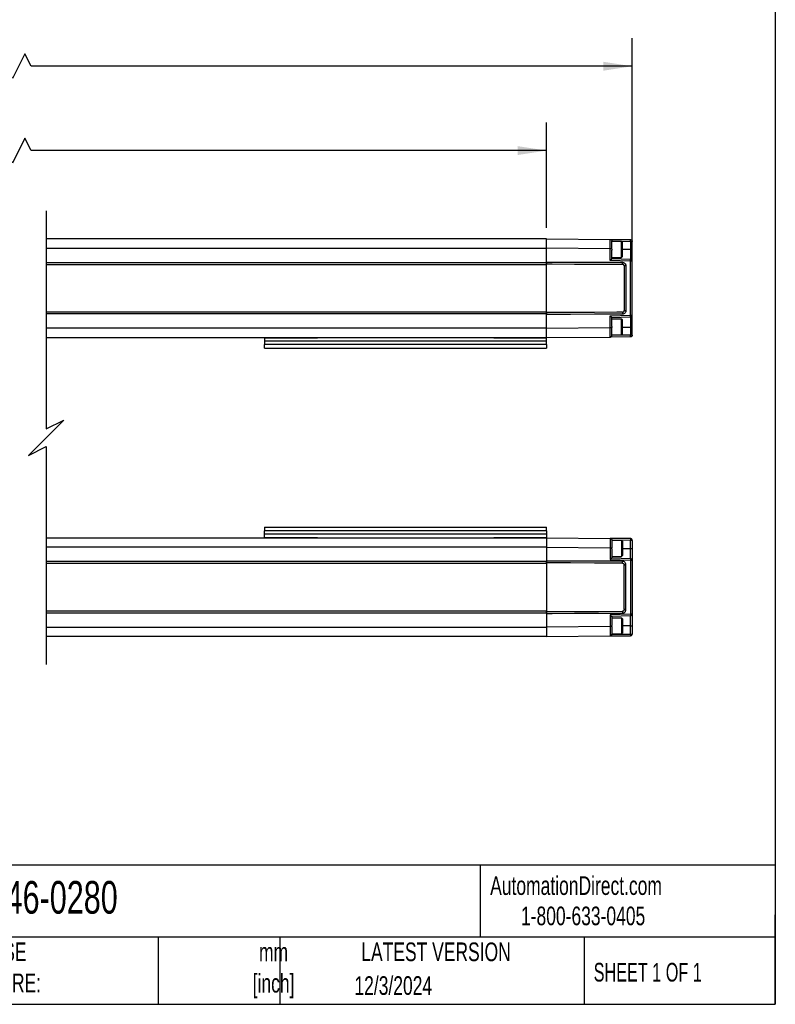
# Model space of a CAD drawing. Header units: millimetres. Extents: x 16 to 683, y 16 to 524.
# Tile 13 of 18: x 468 to 683, y 16 to 295. Entities that reach past the tile are written whole.
import ezdxf

# ---------------------------------------------------------------- set-up
doc = ezdxf.new("R2010")
doc.units = ezdxf.units.MM
doc.header["$LTSCALE"] = 2.5
doc.layers.add('DIMENSIONS', color=140, linetype='Continuous', lineweight=25)
doc.layers.add('TEXT', color=140, linetype='Continuous', lineweight=25)
doc.styles.add('SLDTEXTSTYLE0', font='TXT', dxfattribs={"width": 0.7})
doc.styles.add('SLDTEXTSTYLE1', font='TXT', dxfattribs={"width": 0.65})
doc.dimstyles.new('SLDDIMSTYLE0', dxfattribs={"dimtxt": 5.39502, "dimasz": 8.255, "dimexe": 0, "dimexo": 0.0625, "dimgap": 1.348755, "dimtad": 0, "dimtih": 1, "dimtoh": 1, "dimrnd": 1e-09, "dimzin": 4, "dimdsep": 46, "dimtxsty": 'SLDTEXTSTYLE0', "dimsah": 1, "dimcen": 0.09, "dimadec": 0, "dimazin": 1, "dimtfac": 1, "dimtofl": 0, "dimtmove": 0, "dimatfit": 3, "dimfxl": 0, "dimfrac": 2, "dimtolj": 1, "dimtzin": 12, "dimarcsym": 0})
doc.dimstyles.new('SLDDIMSTYLE1', dxfattribs={"dimtxt": 5.39502, "dimasz": 8.255, "dimexe": 0, "dimexo": 0.0625, "dimgap": 1.348755, "dimtad": 0, "dimtih": 1, "dimtoh": 1, "dimrnd": 1e-09, "dimzin": 12, "dimdsep": 46, "dimtxsty": 'SLDTEXTSTYLE0', "dimsah": 1, "dimcen": 0.09, "dimadec": 0, "dimazin": 3, "dimtfac": 1, "dimtofl": 0, "dimtmove": 0, "dimatfit": 3, "dimfxl": 0, "dimfrac": 2, "dimtolj": 1, "dimtzin": 12, "dimarcsym": 0})

# ---------------------------------------------------------------- blocks, each defined once
blk = doc.blocks.new('_D')
at = {"layer": 'DIMENSIONS'}
for p, q in [((329.58, 236.17), (329.58, 265.98)), ((617.75, 236.17), (617.75, 265.98)), ((469.75, 261.57), (466.22, 254.52)), ((471.51, 258.05), (469.75, 261.57)), ((329.58, 258.05), (372.13, 258.05)), ((379.44, 258.05), (377.63, 258.05)), ((377.63, 258.05), (377.63, 249.47)), ((399.96, 258.05), (401.77, 258.05)), ((401.77, 258.05), (401.77, 249.47)), ((464.46, 258.05), (407.27, 258.05)), ((466.22, 254.52), (464.46, 258.05)), ((617.75, 258.05), (471.51, 258.05)), ((377.63, 249.47), (379.44, 249.47)), ((401.77, 249.47), (399.96, 249.47))]:
    blk.add_line(p, q, dxfattribs=at)
for points in [[(329.58, 258.05), (337.84, 256.78), (337.84, 259.32)], [(617.75, 258.05), (609.5, 259.32), (609.5, 256.78)]]:
    blk.add_solid(points, dxfattribs=at)
at = {"layer": 'DIMENSIONS', "char_height": 5.292, "attachment_point": 1, "style": 'SLDTEXTSTYLE0'}
for s, insert in [('280.0', (379.44, 266.07)), ('11.02', (379.44, 256.29))]:
    blk.add_mtext(s, dxfattribs=dict(at, insert=insert))
blk = doc.blocks.new('_D_1')
at = {"layer": 'DIMENSIONS'}
for p, q in [((305.28, 229.78), (305.28, 289.91)), ((642.05, 229.78), (642.05, 289.91)), ((469.73, 285.5), (466.2, 278.45)), ((471.49, 281.97), (469.73, 285.5)), ((305.28, 281.97), (371.64, 281.97)), ((378.95, 281.97), (377.14, 281.97)), ((377.14, 281.97), (377.14, 273.4)), ((399.47, 281.97), (401.28, 281.97)), ((401.28, 281.97), (401.28, 273.4)), ((464.44, 281.97), (406.78, 281.97)), ((466.2, 278.45), (464.44, 281.97)), ((642.05, 281.97), (471.49, 281.97)), ((377.14, 273.4), (378.95, 273.4)), ((401.28, 273.4), (399.47, 273.4))]:
    blk.add_line(p, q, dxfattribs=at)
for points in [[(305.28, 281.97), (313.54, 280.7), (313.54, 283.24)], [(642.05, 281.97), (633.8, 283.24), (633.8, 280.7)]]:
    blk.add_solid(points, dxfattribs=at)
at = {"layer": 'DIMENSIONS', "char_height": 5.292, "attachment_point": 1, "style": 'SLDTEXTSTYLE0'}
for s, insert in [('328.6', (378.95, 290)), ('12.94', (378.95, 280.22))]:
    blk.add_mtext(s, dxfattribs=dict(at, insert=insert))

msp = doc.modelspace()

# ---------------------------------------------------------------- linework, layer by layer
for p, q in [((617.753, 232.994), (475.775, 232.994)), ((617.753, 230.334), (617.753, 232.994)), ((617.753, 232.994), (635.758, 232.837)), ((617.753, 230.334), (617.753, 232.994)), ((635.758, 232.837), (641.558, 232.786)), ((636.253, 232.098), (636.253, 232.337)), ((639.029, 232.244), (636.253, 232.244)), ((636.254, 232.335), (641.571, 232.286)), ((639.254, 232.019), (639.029, 232.244)), ((639.029, 227.744), (639.029, 232.244)), ((639.254, 227.969), (639.254, 232.019)), ((641.571, 232.286), (641.571, 229.994)), ((641.571, 232.286), (642.054, 232.286)), ((642.054, 229.994), (642.054, 232.286)), ((475.775, 230.334), (617.753, 230.334)), ((617.753, 226.424), (617.753, 230.334)), ((635.754, 230.172), (617.753, 230.334)), ((635.754, 226.851), (635.754, 230.172)), ((636.253, 230.119), (636.253, 229.844)), ((636.253, 227.294), (636.253, 229.844)), ((641.571, 229.994), (639.254, 229.994)), ((641.571, 229.994), (641.571, 227.108)), ((641.571, 229.994), (642.054, 229.994)), ((642.054, 226.609), (642.054, 229.994)), ((475.775, 226.273), (617.753, 226.273)), ((617.753, 226.273), (617.753, 226.424)), ((617.753, 225.894), (617.753, 226.424)), ((617.753, 226.273), (617.753, 225.744)), ((641.553, 226.647), (635.754, 226.851)), ((641.571, 227.108), (636.252, 227.294)), ((636.252, 227.294), (636.253, 227.294)), ((636.253, 227.744), (639.029, 227.744)), ((639.029, 227.744), (639.254, 227.969)), ((639.255, 225.819), (639.257, 226.348)), ((641.553, 211.341), (641.553, 226.647)), ((642.054, 211.38), (642.054, 226.609)), ((475.775, 225.744), (617.753, 225.744)), ((617.753, 212.244), (617.753, 225.744)), ((640.254, 225.344), (639.754, 225.319)), ((639.754, 225.319), (639.754, 212.669)), ((640.254, 225.344), (640.254, 212.644)), ((639.754, 212.669), (640.254, 212.644)), ((617.753, 212.244), (475.775, 212.244)), ((617.753, 211.715), (475.775, 211.715)), ((617.753, 212.244), (617.753, 211.715)), ((617.753, 211.564), (617.753, 212.094)), ((617.753, 211.564), (617.753, 211.715)), ((617.753, 207.654), (617.753, 211.564)), ((635.754, 211.138), (641.553, 211.341)), ((635.754, 207.816), (635.754, 211.138)), ((636.252, 210.694), (641.571, 210.88)), ((636.253, 210.694), (636.252, 210.694)), ((636.253, 208.145), (636.253, 210.694)), ((639.029, 210.244), (636.253, 210.244)), ((639.254, 210.019), (639.029, 210.244)), ((639.029, 205.744), (639.029, 210.244)), ((639.254, 205.969), (639.254, 210.019)), ((639.255, 212.169), (639.257, 211.64)), ((641.571, 210.88), (641.571, 207.994)), ((642.054, 207.994), (642.054, 211.38)), ((617.753, 207.654), (475.775, 207.654)), ((617.753, 207.654), (635.754, 207.816)), ((617.753, 204.994), (617.753, 207.654)), ((617.753, 204.994), (617.753, 207.654)), ((636.253, 208.145), (636.253, 207.869)), ((639.254, 207.994), (641.571, 207.994)), ((641.571, 207.994), (642.054, 207.994)), ((641.571, 207.994), (641.571, 205.702)), ((642.054, 205.702), (642.054, 207.994)), ((475.775, 204.994), (617.753, 204.994)), ((537.754, 204.894), (537.754, 203.994)), ((537.754, 204.894), (552.754, 204.894)), ((617.753, 203.994), (537.754, 203.994)), ((537.754, 203.994), (537.754, 202.994)), ((552.754, 204.994), (552.754, 204.894)), ((602.754, 204.894), (602.754, 204.994)), ((602.754, 204.894), (617.753, 204.894)), ((617.753, 204.994), (635.758, 205.151)), ((617.753, 203.994), (617.753, 204.894)), ((617.753, 202.994), (617.753, 203.994)), ((641.558, 205.202), (635.758, 205.151)), ((636.253, 205.89), (636.253, 205.945)), ((636.253, 205.651), (636.253, 205.89)), ((636.253, 205.744), (639.029, 205.744)), ((641.571, 205.702), (636.254, 205.653)), ((639.029, 205.744), (639.254, 205.969)), ((642.054, 205.702), (641.571, 205.702)), ((617.753, 202.994), (537.754, 202.994)), ((537.754, 201.994), (537.754, 202.994)), ((537.754, 201.994), (617.753, 201.994)), ((617.753, 202.994), (617.753, 201.994)), ((537.754, 151.194), (537.754, 150.194)), ((537.754, 151.194), (617.753, 151.194)), ((617.753, 150.194), (617.753, 151.194)), ((475.775, 148.194), (617.753, 148.194)), ((617.753, 150.194), (537.754, 150.194)), ((537.754, 149.194), (537.754, 150.194)), ((617.753, 149.194), (537.754, 149.194)), ((537.754, 148.294), (537.754, 149.194)), ((537.754, 148.294), (552.754, 148.294)), ((552.754, 148.194), (552.754, 148.294)), ((602.754, 148.294), (617.753, 148.294)), ((602.754, 148.294), (602.754, 148.194)), ((617.753, 150.194), (617.753, 149.194)), ((617.753, 149.194), (617.753, 148.294)), ((617.753, 148.194), (617.753, 145.534)), ((617.753, 148.194), (635.758, 148.037)), ((617.753, 148.194), (617.753, 145.534)), ((641.558, 147.986), (635.758, 148.037)), ((617.753, 145.534), (475.775, 145.534)), ((617.753, 145.534), (617.753, 141.624)), ((617.753, 145.534), (635.754, 145.372)), ((635.754, 145.372), (635.754, 142.051)), ((636.253, 147.537), (636.253, 147.298)), ((639.029, 147.444), (636.253, 147.444)), ((636.253, 147.298), (636.253, 147.243)), ((636.253, 145.044), (636.253, 145.319)), ((641.571, 147.486), (636.254, 147.535)), ((639.254, 147.219), (639.029, 147.444)), ((639.029, 147.444), (639.029, 142.944)), ((639.254, 147.219), (639.254, 143.169)), ((641.571, 145.194), (641.571, 147.486)), ((642.054, 147.486), (641.571, 147.486)), ((642.054, 147.486), (642.054, 145.194)), ((636.252, 142.494), (641.571, 142.308)), ((636.253, 142.494), (636.252, 142.494)), ((636.253, 145.044), (636.253, 142.494)), ((636.253, 142.944), (639.029, 142.944)), ((639.029, 142.944), (639.254, 143.169)), ((639.254, 145.194), (641.571, 145.194)), ((641.571, 142.308), (641.571, 145.194)), ((641.571, 145.194), (642.054, 145.194)), ((642.054, 145.194), (642.054, 141.809)), ((617.753, 141.473), (475.775, 141.473)), ((617.753, 140.944), (475.775, 140.944)), ((617.753, 141.624), (617.753, 141.473)), ((617.753, 141.624), (617.753, 141.094)), ((617.753, 140.944), (617.753, 141.473)), ((617.753, 140.944), (617.753, 127.444)), ((635.754, 142.051), (641.553, 141.847)), ((639.255, 141.019), (639.257, 141.548)), ((639.754, 140.519), (640.254, 140.544)), ((639.754, 127.869), (639.754, 140.519)), ((640.254, 127.844), (640.254, 140.544)), ((641.553, 141.847), (641.553, 126.541)), ((642.054, 141.809), (642.054, 126.58)), ((475.775, 127.444), (617.753, 127.444)), ((475.775, 126.915), (617.753, 126.915)), ((617.753, 126.915), (617.753, 127.444)), ((617.753, 127.294), (617.753, 126.764)), ((617.753, 126.915), (617.753, 126.764)), ((617.753, 126.764), (617.753, 122.854)), ((641.553, 126.541), (635.754, 126.338)), ((635.754, 126.338), (635.754, 123.016)), ((641.571, 126.08), (636.252, 125.894)), ((636.252, 125.894), (636.253, 125.894)), ((636.253, 125.894), (636.253, 123.344)), ((639.255, 127.369), (639.257, 126.84)), ((640.254, 127.844), (639.754, 127.869)), ((641.571, 123.194), (641.571, 126.08)), ((642.054, 126.58), (642.054, 123.194)), ((635.754, 123.016), (617.753, 122.854)), ((639.029, 125.444), (636.253, 125.444)), ((636.253, 123.069), (636.253, 123.344)), ((639.254, 125.219), (639.029, 125.444)), ((639.029, 125.444), (639.029, 120.944)), ((639.254, 125.219), (639.254, 121.169)), ((641.571, 123.194), (639.254, 123.194)), ((641.571, 123.194), (642.054, 123.194)), ((641.571, 120.902), (641.571, 123.194)), ((642.054, 123.194), (642.054, 120.902)), ((475.775, 122.854), (617.753, 122.854)), ((617.753, 120.194), (475.775, 120.194)), ((617.753, 122.854), (617.753, 120.194)), ((617.753, 122.854), (617.753, 120.194)), ((617.753, 120.194), (635.758, 120.351)), ((635.758, 120.351), (641.558, 120.402)), ((636.253, 121.09), (636.253, 120.851)), ((636.253, 120.944), (639.029, 120.944)), ((636.254, 120.853), (641.571, 120.902)), ((639.029, 120.944), (639.254, 121.169)), ((641.564, 120.44), (641.558, 120.402)), ((641.571, 120.902), (642.054, 120.902))]:
    msp.add_line(p, q)
at = {"flags": 128}
for points in [[(617.753, 226.424), (619.338, 226.418), (625.677, 226.396), (632.467, 226.372), (639.257, 226.348)], [(617.753, 225.894), (619.338, 225.889), (625.677, 225.866), (632.466, 225.843), (639.255, 225.819)], [(639.255, 212.169), (637.671, 212.164), (631.332, 212.142), (624.543, 212.118), (617.753, 212.094)], [(639.257, 211.64), (637.672, 211.634), (631.333, 211.612), (624.543, 211.588), (617.753, 211.564)], [(639.257, 141.548), (637.672, 141.554), (631.333, 141.576), (624.543, 141.6), (617.753, 141.624)], [(639.255, 141.019), (637.671, 141.025), (631.332, 141.047), (624.543, 141.07), (617.753, 141.094)], [(617.753, 127.294), (619.338, 127.3), (625.677, 127.322), (632.466, 127.345), (639.255, 127.369)], [(617.753, 126.764), (619.338, 126.77), (625.677, 126.792), (632.467, 126.816), (639.257, 126.84)]]:
    msp.add_lwpolyline(points, dxfattribs=at)
for points, knots in [([(635.754, 230.172), (635.754, 230.509), (635.755, 231.143), (635.756, 231.96), (635.757, 232.512), (635.758, 232.766), (635.758, 232.837)], [0, 0, 0, 0, 0.3788419, 0.7135795, 0.9200664, 1, 1, 1, 1]), ([(635.758, 232.837), (635.823, 232.829), (635.953, 232.813), (636.117, 232.697), (636.231, 232.532), (636.246, 232.402), (636.253, 232.337)], [0, 0, 0, 0, 0.2499924, 0.500002, 0.7500003, 1, 1, 1, 1]), ([(636.253, 230.119), (636.253, 230.289), (636.252, 230.579), (636.251, 230.965), (636.25, 231.193), (636.25, 231.457), (636.253, 231.731), (636.253, 231.993), (636.253, 232.098)], [0, 0, 0, 0, 0.2577843, 0.4397457, 0.5847902, 0.6034489, 0.839737, 1, 1, 1, 1]), ([(641.571, 232.286), (641.571, 232.35), (641.572, 232.468), (641.568, 232.622), (641.569, 232.725), (641.56, 232.774), (641.558, 232.786)], [0, 0, 0, 0, 0.38211591, 0.70611989, 0.92284195, 1, 1, 1, 1]), ([(641.558, 232.786), (641.623, 232.778), (641.753, 232.762), (641.917, 232.647), (642.031, 232.482), (642.046, 232.352), (642.054, 232.286)], [0, 0, 0, 0, 0.2500078, 0.4999981, 0.7500036, 1, 1, 1, 1]), ([(636.253, 230.119), (636.238, 230.126), (636.19, 230.151), (636.081, 230.157), (635.931, 230.171), (635.816, 230.172), (635.754, 230.172)], [0, 0, 0, 0, 0.0975692, 0.3174004, 0.6328145, 1, 1, 1, 1]), ([(635.754, 226.851), (635.819, 226.913), (635.935, 227.024), (636.086, 227.164), (636.183, 227.244), (636.231, 227.285), (636.247, 227.292), (636.252, 227.294)], [0, 0, 0, 0, 0.4083063, 0.7190853, 0.9225342, 0.9765799, 1, 1, 1, 1]), ([(639.257, 226.348), (639.36, 226.339), (639.574, 226.319), (639.869, 226.159), (640.1, 225.912), (640.233, 225.625), (640.247, 225.429), (640.253, 225.344)], [0, 0, 0, 0, 0.1973372, 0.4093832, 0.6248093, 0.8382287, 1, 1, 1, 1]), ([(641.553, 226.647), (641.556, 226.707), (641.56, 226.816), (641.565, 226.958), (641.567, 227.053), (641.57, 227.097), (641.571, 227.108)], [0, 0, 0, 0, 0.3882536, 0.7115621, 0.9252906, 1, 1, 1, 1]), ([(642.054, 226.609), (642.041, 226.614), (641.995, 226.634), (641.888, 226.635), (641.736, 226.647), (641.617, 226.647), (641.553, 226.647)], [0, 0, 0, 0, 0.0809611, 0.2975696, 0.6200538, 1, 1, 1, 1]), ([(642.054, 226.609), (642.046, 226.673), (642.032, 226.801), (641.921, 226.964), (641.762, 227.08), (641.635, 227.099), (641.571, 227.108)], [0, 0, 0, 0, 0.2499974, 0.5000024, 0.749998, 1, 1, 1, 1]), ([(639.753, 225.319), (639.75, 225.365), (639.743, 225.447), (639.692, 225.569), (639.62, 225.667), (639.529, 225.74), (639.414, 225.802), (639.318, 225.812), (639.255, 225.819)], [0, 0, 0, 0, 0.1744917, 0.316403, 0.5016628, 0.634315, 0.7617631, 1, 1, 1, 1]), ([(639.255, 212.169), (639.318, 212.176), (639.413, 212.186), (639.529, 212.248), (639.62, 212.321), (639.692, 212.419), (639.743, 212.541), (639.75, 212.624), (639.753, 212.669)], [0, 0, 0, 0, 0.2381766, 0.3656414, 0.498338, 0.6837081, 0.8255916, 1, 1, 1, 1]), ([(640.253, 212.644), (640.244, 212.541), (640.225, 212.325), (640.066, 212.027), (639.817, 211.792), (639.531, 211.66), (639.338, 211.646), (639.257, 211.64)], [0, 0, 0, 0, 0.1968586, 0.4127909, 0.6303755, 0.8440974, 1, 1, 1, 1]), ([(635.754, 211.138), (635.819, 211.075), (635.935, 210.964), (636.086, 210.825), (636.183, 210.744), (636.231, 210.704), (636.247, 210.696), (636.252, 210.694)], [0, 0, 0, 0, 0.4083195, 0.7190855, 0.9224991, 0.9765625, 1, 1, 1, 1]), ([(641.553, 211.341), (641.617, 211.341), (641.736, 211.342), (641.888, 211.353), (641.995, 211.354), (642.041, 211.374), (642.054, 211.38)], [0, 0, 0, 0, 0.3799462, 0.7024304, 0.9190389, 1, 1, 1, 1]), ([(641.571, 210.88), (641.571, 210.891), (641.569, 210.936), (641.564, 211.03), (641.559, 211.172), (641.555, 211.282), (641.553, 211.341)], [0, 0, 0, 0, 0.0746674, 0.28841, 0.6117294, 1, 1, 1, 1]), ([(641.571, 210.88), (641.635, 210.889), (641.762, 210.908), (641.921, 211.024), (642.032, 211.187), (642.046, 211.315), (642.054, 211.38)], [0, 0, 0, 0, 0.2500016, 0.4999941, 0.7500029, 1, 1, 1, 1]), ([(635.754, 207.816), (635.815, 207.816), (635.931, 207.817), (636.081, 207.831), (636.19, 207.838), (636.238, 207.862), (636.253, 207.87)], [0, 0, 0, 0, 0.3665828, 0.6817102, 0.9017058, 1, 1, 1, 1]), ([(635.758, 205.151), (635.758, 205.223), (635.757, 205.478), (635.756, 206.03), (635.755, 206.846), (635.754, 207.48), (635.754, 207.816)], [0, 0, 0, 0, 0.0809499, 0.2863983, 0.621652, 1, 1, 1, 1]), ([(636.253, 205.945), (636.253, 206.055), (636.25, 206.317), (636.249, 206.711), (636.251, 207.243), (636.252, 207.622), (636.253, 207.869)], [0, 0, 0, 0, 0.1710914, 0.4093032, 0.6143778, 1, 1, 1, 1]), ([(635.758, 205.151), (635.823, 205.159), (635.953, 205.175), (636.117, 205.291), (636.231, 205.456), (636.246, 205.586), (636.253, 205.651)], [0, 0, 0, 0, 0.249992, 0.5000017, 0.7500001, 1, 1, 1, 1]), ([(641.558, 205.202), (641.56, 205.215), (641.569, 205.263), (641.568, 205.366), (641.572, 205.52), (641.571, 205.638), (641.571, 205.702)], [0, 0, 0, 0, 0.0771583, 0.2938775, 0.617879, 1, 1, 1, 1]), ([(642.054, 205.702), (642.046, 205.637), (642.031, 205.506), (641.917, 205.342), (641.753, 205.226), (641.623, 205.21), (641.558, 205.202)], [0, 0, 0, 0, 0.24999647, 0.50000214, 0.74999257, 1, 1, 1, 1]), ([(635.758, 148.037), (635.758, 148.008), (635.757, 147.851), (635.757, 147.577), (635.756, 147.17), (635.755, 146.683), (635.754, 146.07), (635.754, 145.618), (635.754, 145.372)], [0, 0, 0, 0, 0.0329699, 0.1759415, 0.3091326, 0.4912956, 0.7233888, 1, 1, 1, 1]), ([(635.758, 148.037), (635.823, 148.029), (635.953, 148.013), (636.117, 147.897), (636.231, 147.732), (636.246, 147.602), (636.253, 147.537)], [0, 0, 0, 0, 0.249992, 0.5000017, 0.7500001, 1, 1, 1, 1]), ([(635.754, 145.372), (635.815, 145.372), (635.931, 145.371), (636.081, 145.357), (636.19, 145.351), (636.238, 145.326), (636.253, 145.319)], [0, 0, 0, 0, 0.3665828, 0.6817102, 0.9017058, 1, 1, 1, 1]), ([(636.253, 147.243), (636.253, 147.133), (636.25, 146.871), (636.249, 146.477), (636.251, 145.945), (636.252, 145.566), (636.253, 145.319)], [0, 0, 0, 0, 0.1710914, 0.4093032, 0.6143778, 1, 1, 1, 1]), ([(641.558, 147.986), (641.56, 147.974), (641.569, 147.925), (641.568, 147.822), (641.572, 147.668), (641.571, 147.55), (641.571, 147.486)], [0, 0, 0, 0, 0.0771583, 0.2938775, 0.617879, 1, 1, 1, 1]), ([(642.054, 147.486), (642.046, 147.552), (642.031, 147.682), (641.917, 147.847), (641.753, 147.962), (641.623, 147.978), (641.558, 147.986)], [0, 0, 0, 0, 0.24999647, 0.50000214, 0.74999257, 1, 1, 1, 1]), ([(635.754, 142.051), (635.819, 142.113), (635.935, 142.224), (636.086, 142.364), (636.183, 142.444), (636.231, 142.485), (636.247, 142.492), (636.252, 142.494)], [0, 0, 0, 0, 0.4083195, 0.7190855, 0.9224991, 0.9765625, 1, 1, 1, 1]), ([(639.255, 141.019), (639.318, 141.012), (639.413, 141.002), (639.529, 140.94), (639.62, 140.867), (639.692, 140.769), (639.743, 140.647), (639.75, 140.565), (639.753, 140.519)], [0, 0, 0, 0, 0.2381766, 0.3656414, 0.498338, 0.6837081, 0.8255916, 1, 1, 1, 1]), ([(640.253, 140.544), (640.244, 140.647), (640.225, 140.863), (640.066, 141.162), (639.817, 141.396), (639.531, 141.528), (639.338, 141.542), (639.257, 141.548)], [0, 0, 0, 0, 0.1968586, 0.4127909, 0.6303755, 0.8440974, 1, 1, 1, 1]), ([(641.571, 142.308), (641.571, 142.297), (641.569, 142.253), (641.564, 142.159), (641.559, 142.016), (641.555, 141.907), (641.553, 141.847)], [0, 0, 0, 0, 0.0746674, 0.28841, 0.6117294, 1, 1, 1, 1]), ([(641.553, 141.847), (641.617, 141.847), (641.736, 141.847), (641.888, 141.835), (641.995, 141.834), (642.041, 141.814), (642.054, 141.809)], [0, 0, 0, 0, 0.3799462, 0.7024304, 0.9190389, 1, 1, 1, 1]), ([(641.571, 142.308), (641.635, 142.299), (641.762, 142.28), (641.921, 142.164), (642.032, 142.001), (642.046, 141.873), (642.054, 141.809)], [0, 0, 0, 0, 0.2500016, 0.4999941, 0.7500029, 1, 1, 1, 1]), ([(635.754, 126.338), (635.819, 126.275), (635.935, 126.165), (636.086, 126.025), (636.183, 125.944), (636.231, 125.904), (636.247, 125.896), (636.252, 125.894)], [0, 0, 0, 0, 0.4083063, 0.7190853, 0.9225342, 0.9765799, 1, 1, 1, 1]), ([(639.753, 127.869), (639.75, 127.824), (639.743, 127.741), (639.692, 127.619), (639.62, 127.521), (639.529, 127.448), (639.414, 127.386), (639.318, 127.376), (639.255, 127.369)], [0, 0, 0, 0, 0.1744917, 0.316403, 0.5016628, 0.634315, 0.7617631, 1, 1, 1, 1]), ([(639.257, 126.84), (639.36, 126.85), (639.574, 126.87), (639.869, 127.029), (640.1, 127.276), (640.233, 127.563), (640.247, 127.759), (640.253, 127.844)], [0, 0, 0, 0, 0.1973372, 0.4093832, 0.6248093, 0.8382287, 1, 1, 1, 1]), ([(642.054, 126.58), (642.041, 126.574), (641.995, 126.554), (641.888, 126.553), (641.736, 126.542), (641.617, 126.541), (641.553, 126.541)], [0, 0, 0, 0, 0.0809611, 0.2975696, 0.6200538, 1, 1, 1, 1]), ([(641.553, 126.541), (641.556, 126.482), (641.56, 126.372), (641.565, 126.23), (641.567, 126.136), (641.57, 126.091), (641.571, 126.08)], [0, 0, 0, 0, 0.3882536, 0.7115621, 0.9252906, 1, 1, 1, 1]), ([(642.054, 126.58), (642.046, 126.515), (642.032, 126.387), (641.921, 126.224), (641.762, 126.108), (641.635, 126.089), (641.571, 126.08)], [0, 0, 0, 0, 0.2499974, 0.5000024, 0.749998, 1, 1, 1, 1]), ([(636.253, 123.07), (636.238, 123.062), (636.19, 123.037), (636.081, 123.031), (635.931, 123.017), (635.816, 123.016), (635.754, 123.016)], [0, 0, 0, 0, 0.0975692, 0.3174004, 0.6328145, 1, 1, 1, 1]), ([(635.754, 123.016), (635.754, 122.795), (635.754, 122.381), (635.755, 121.683), (635.756, 121.057), (635.757, 120.583), (635.758, 120.392), (635.758, 120.351)], [0, 0, 0, 0, 0.2486917, 0.4659299, 0.7858288, 0.9536575, 1, 1, 1, 1]), ([(636.253, 123.069), (636.253, 122.899), (636.252, 122.609), (636.251, 122.223), (636.25, 121.995), (636.25, 121.731), (636.253, 121.457), (636.253, 121.196), (636.253, 121.09)], [0, 0, 0, 0, 0.2577843, 0.4397457, 0.5847902, 0.6034489, 0.839737, 1, 1, 1, 1]), ([(635.758, 120.351), (635.823, 120.359), (635.953, 120.375), (636.117, 120.491), (636.231, 120.656), (636.246, 120.786), (636.253, 120.851)], [0, 0, 0, 0, 0.2499924, 0.500002, 0.7500003, 1, 1, 1, 1]), ([(641.555, 120.44), (641.586, 120.444), (641.649, 120.454), (641.74, 120.485), (641.826, 120.53), (641.904, 120.587), (641.969, 120.656), (642.017, 120.734), (642.048, 120.819), (642.052, 120.878), (642.053, 120.907)], [0, 0, 0, 0, 0.1256339, 0.2552197, 0.3858846, 0.5151867, 0.6414121, 0.7638482, 0.8828987, 1, 1, 1, 1]), ([(641.571, 120.902), (641.572, 120.838), (641.574, 120.72), (641.565, 120.567), (641.574, 120.475), (641.564, 120.44), (641.564, 120.44)], [0, 0, 0, 0, 0.41401569, 0.76506816, 0.99988261, 1, 1, 1, 1])]:
    msp.add_open_spline(points, degree=3, knots=knots)
at = {"layer": 'DIMENSIONS', "color": 140}
for p, q in [((475.775, 240.932), (475.775, 179.094)), ((475.775, 179.094), (480.775, 181.594)), ((480.775, 181.594), (475.775, 176.594)), ((475.775, 176.594), (470.775, 171.594)), ((470.775, 171.594), (475.775, 174.094)), ((475.775, 174.094), (475.775, 112.257))]:
    msp.add_line(p, q, dxfattribs=at)
at = {"layer": 'TEXT'}
for p, q in [((682.625, 523.875), (682.625, 15.875)), ((682.625, 55.315), (15.875, 55.315)), ((598.938, 55.315), (598.938, 34.925)), ((682.625, 15.875), (682.625, 41.275)), ((682.625, 34.925), (15.875, 34.925)), ((507.561, 34.925), (507.561, 15.875)), ((542.03, 34.925), (542.03, 15.875)), ((628.372, 34.925), (628.372, 15.875)), ((15.875, 15.875), (682.625, 15.875))]:
    msp.add_line(p, q, dxfattribs=at)

# ---------------------------------------------------------------- texts
at = {"color": 179, "linetype": 'Continuous', "lineweight": 18, "char_height": 5.29167, "attachment_point": 1, "style": 'SLDTEXTSTYLE0'}
for s, insert in [('AutomationDirect.com', (601.737, 52.191)), ('1-800-633-0405', (610.479, 43.593))]:
    msp.add_mtext(s, dxfattribs=dict(at, insert=insert))
at = {"layer": 'TEXT'}
for s, insert, char_height, attachment_point, style in [('FLG-A46-0280', (438.754, 50.857), 9.26042, 1, 'SLDTEXTSTYLE0'), ('UNLESS OTHERWISE ^JSPECIFIED UNITS ARE:', (419.02, 33.41), 5.29167, 1, 'SLDTEXTSTYLE0'), ('mm^J[inch]', (540.291, 33.323), 5.2917, 2, 'SLDTEXTSTYLE0'), ('LATEST VERSION', (586.38, 33.41), 5.29167, 2, 'SLDTEXTSTYLE0'), ('SHEET 1 OF 1', (631.103, 27.629), 5.29167, 1, 'SLDTEXTSTYLE1'), ('12/3/2024', (574.254, 23.842), 5.2917, 2, 'SLDTEXTSTYLE0')]:
    msp.add_mtext(s, dxfattribs=dict(at, insert=insert, char_height=char_height, attachment_point=attachment_point, style=style))

# ---------------------------------------------------------------- dimensions: what is measured, and where the dimension line sits
at = {"layer": 'DIMENSIONS'}
for base, p1, p2, text, dimstyle, picture, middle in [((642.054, 281.973), (305.284, 226.609), (642.054, 226.609), '328.6', 'SLDDIMSTYLE1', '_D_1', (389.212, 281.973)), ((617.753, 258.045), (329.584, 232.994), (617.753, 232.994), '280.0', 'SLDDIMSTYLE0', '_D', (389.698, 258.045))]:
    dim = msp.add_linear_dim(base=base, p1=p1, p2=p2, angle=0, text=text, dimstyle=dimstyle, dxfattribs=at)
    dim.commit()
    dim.dimension.update_dxf_attribs({"geometry": picture, "text_midpoint": middle, "dimtype": 160})

doc.saveas('drawing.dxf')
